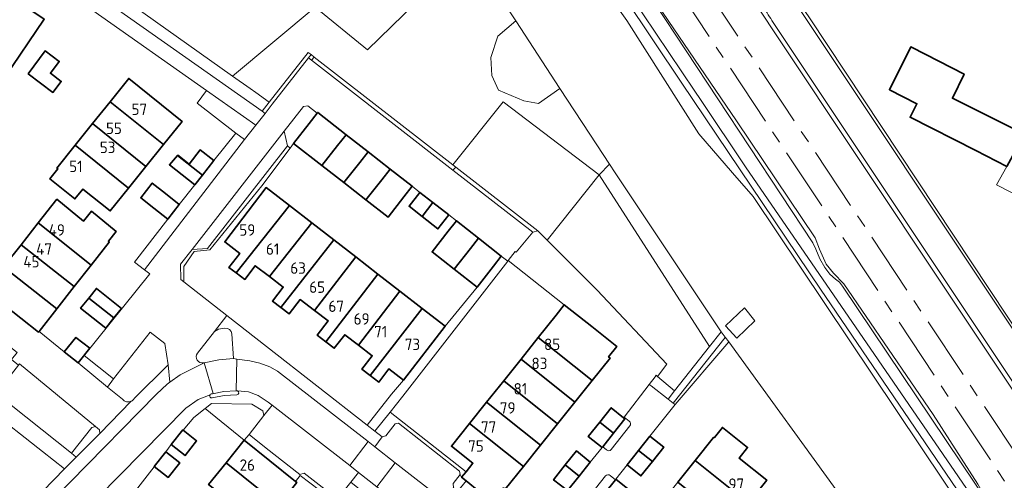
# Model space of a CAD drawing. Header units: metres. Extents: x 245598 to 248629, y 478632 to 481821.
# Tile 52 of 122: x 247946 to 248101, y 479452 to 479524. Entities that reach past the tile are written whole.
import ezdxf
from ezdxf.enums import TextEntityAlignment as Align

# ---------------------------------------------------------------- set-up
doc = ezdxf.new("R2010")
doc.units = ezdxf.units.M
doc.linetypes.add('AM-AS', pattern=[16, 10, -2, 2, -2])
for name, color, linetype, lineweight in [('B-XX-AM-AS_SPOOR-G', 10, 'AM-AS', 18), ('B-XX-GR-GROENVOORZIENING-GV', 80, 'Continuous', 18), ('B-XX-IE-TERREINAFSCHEIDING_KUNSTMATIG_HEKWERK-G', 20, 'IE-TERREINAFSCHEIDING-KUNSTMATIG', 18), ('B-XX-KW-KUNSTWERK_GELUIDSWERING_SCHERM-G', 170, 'Continuous', 18), ('B-XX-OG-BEBOUWING-GV', 7, 'Continuous', 35), ('B-XX-OG-BEBOUWING-T18', 10, 'Continuous', 18), ('B-XX-OG-TERREIN_ERF-GV', 7, 'Continuous', 18), ('B-XX-OG-WATER-GV', 130, 'Continuous', 18), ('B-XX-OG-WATER_SLOOT-GV', 120, 'Continuous', 18), ('B-XX-VH-ONVERHARD-GV', 252, 'Continuous', 18), ('B-XX-VH-VERHARDING_GESLOTEN-GV', 252, 'Continuous', 18), ('B-XX-VH-VERHARDING_HALFVERHARDING-GV', 252, 'Continuous', 18), ('B-XX-VH-VERHARDING_OPEN-GV', 252, 'Continuous', 18)]:
    doc.layers.add(name, color=color, linetype=linetype, lineweight=lineweight)
doc.styles.add('NLCS-ISO-M-T18', font='NLCS-ISO.ttf', dxfattribs={"height": 1.8})
doc.linetypes.add('IE-TERREINAFSCHEIDING-KUNSTMATIG', pattern='A,4,[82,NLCS.SHX,S=0.75,R=90,X=0,Y=0],4,-2', length=10)

msp = doc.modelspace()

# ---------------------------------------------------------------- linework, layer by layer
at = {"layer": 'B-XX-AM-AS_SPOOR-G'}
for points in [[(247982.206, 479637.963), (248002.242, 479607.233), (248018.234, 479583.088), (248111.367, 479443.269), (248125.778, 479421.332), (248144.154, 479393.036), (248160.607, 479367.446), (248302.791, 479144.248), (248309.629, 479133.751), (248345.587, 479076.992), (248356.86, 479059.661), (248376.852, 479028.25), (248385.873, 479013.774), (248398.336, 478994.34), (248409.514, 478976.658), (248435.214, 478936.397), (248449.152, 478914.389), (248597.916, 478680.954), (248613.901, 478655.935), (248624.783, 478639.133), (248628.89, 478632.663)], [(247978.378, 479636.399), (248122.834, 479418.963), (248138.374, 479395.136), (248154.598, 479369.91), (248236.166, 479241.776), (248243.767, 479229.684), (248317.505, 479114.084), (248323.994, 479103.693), (248330.755, 479093.256), (248340.035, 479078.456), (248348.907, 479065.021), (248377.702, 479019.819), (248382.844, 479011.564), (248415.285, 478960.593), (248547.204, 478753.636), (248572.796, 478713.319), (248579.717, 478702.706), (248584.251, 478695.508), (248592.34, 478683.067), (248608.368, 478657.495), (248614.319, 478648.467), (248620.705, 478638.198), (248624.905, 478631.804)]]:
    msp.add_lwpolyline(points, dxfattribs=at)
at = {"layer": 'B-XX-GR-GROENVOORZIENING-GV'}
for points in [[(248117.436, 479453.03), (248119.629, 479451.864), (248117.539, 479455), (248111.135, 479464.607), (248110.761, 479465.185), (248110.209, 479464.517), (248070.546, 479524.379), (248069.032, 479526.555), (248071.036, 479531.713), (248070.6, 479532.357), (248069.557, 479533.9), (248048.436, 479565.135), (248039.224, 479573.498), (248037.295, 479575.249), (248035.316, 479577.46), (248027.797, 479588.95), (248016.281, 479606.87), (248004.622, 479624.831), (247987.688, 479649.836)], [(247969.367, 479545.128), (247992.691, 479526.063), (248000.928, 479519.33), (248014.108, 479532.204), (248007.589, 479538.151), (248007.398, 479538.325), (248012.209, 479542.335), (248005.978, 479551.822), (248000, 479560.99), (247989.9, 479576.66), (247989.078, 479577.478), (247986.937, 479580.731), (247971.948, 479561.583)], [(247979.686, 479515.22), (247992.691, 479526.063), (247969.367, 479545.128)], [(248095.522, 479445.756), (248061.633, 479496.278), (248058.415, 479500), (248053.122, 479506.122), (248041.756, 479523.978), (248029.6, 479541.022)], [(247960.859, 479538.948), (247963.736, 479532.81), (247962.28, 479527.605), (247979.686, 479515.22)], [(248014.108, 479532.204), (248000.928, 479519.33), (247992.691, 479526.063), (247979.686, 479515.22), (247982.463, 479513.239), (247983.337, 479512.618), (247985.453, 479511.116), (247991.566, 479518.954), (247992.029, 479518.595), (247992.513, 479518.219), (248014.353, 479501.265), (248022.265, 479511.183), (248037.402, 479499.656), (248039.02, 479501.381), (248037.022, 479504.378), (248031.217, 479513.275), (248027.833, 479510.906), (248025.537, 479511.348), (248021.562, 479513.026), (248020.503, 479515.322), (248020.326, 479518.149), (248021.474, 479521.505), (248024.284, 479523.901), (248019.478, 479531.267)], [(248019.478, 479531.267), (248024.284, 479523.901), (248031.217, 479513.275), (248037.022, 479504.378), (248039.02, 479501.381), (248039.94, 479500), (248056.611, 479474.989), (248056.613, 479474.985), (248057.264, 479474.11), (248057.822, 479473.378), (248076.256, 479448.011)], [(248060.071, 479529.58), (248075.828, 479505.861), (248113.418, 479449.472), (248126.875, 479428.982), (248160.338, 479377.22), (248162.021, 479378.333), (248158.219, 479384.034)], [(248068.668, 479526.188), (248102.254, 479475.839), (248116.883, 479453.861), (248117.436, 479453.03)], [(248146.283, 479400.179), (248114.704, 479448.793), (248112.517, 479452.115), (248108.642, 479457.954), (248102.911, 479466.544), (248091.761, 479483.2), (248064.827, 479523.657)], [(247964.202, 479464.48), (247969.528, 479469.785), (247968.986, 479473.145), (247966.691, 479474.925), (247960.947, 479467.593)], [(247978.464, 479475.525), (247977.482, 479475.39), (247976.827, 479474.997), (247974.154, 479471.623)], [(247975.227, 479470.109), (247977.492, 479470.581), (247979.824, 479470.786), (247979.587, 479474.658)], [(247975.123, 479470.087), (247975.227, 479470.109)], [(247960.947, 479467.593), (247959.977, 479466.255), (247962.339, 479464.386)], [(248041.262, 479461.441), (248041.467, 479461.277), (248039.673, 479459.02), (248037.967, 479456.874), (248038.577, 479456.391)], [(248042.156, 479460.889), (248041.341, 479461.539), (248041.262, 479461.441)], [(248039.302, 479456.444), (248042.24, 479460.168)], [(248038.424, 479452.295), (248035.485, 479448.557)], [(248035.536, 479447.838), (248036.435, 479447.245), (248038.227, 479449.513), (248039.959, 479451.704)], [(248039.959, 479451.704), (248039.134, 479452.34)]]:
    msp.add_lwpolyline(points, dxfattribs=at)
for points in [[(247962.28, 479527.605), (247962.031, 479526.715), (247961.71, 479525.567), (247984.327, 479509.672), (247985.453, 479511.116), (247983.337, 479512.618), (247982.463, 479513.239), (247979.686, 479515.22)], [(248031.217, 479513.275), (248024.284, 479523.901), (248021.474, 479521.505), (248020.326, 479518.149), (248020.503, 479515.322), (248021.562, 479513.026), (248025.537, 479511.348), (248027.833, 479510.906)], [(247992.029, 479518.595), (247991.566, 479518.954), (247985.453, 479511.116), (247984.327, 479509.672), (247984.792, 479509.346), (247985.918, 479510.786), (247991.616, 479518.07)], [(247992.095, 479517.7), (247996.376, 479514.407), (248014.38, 479500.417), (248014.842, 479500.885), (248014.353, 479501.265), (247992.513, 479518.219)], [(247981.572, 479505.23), (247983.356, 479507.511), (247975.593, 479512.952), (247974.129, 479510.946), (247980.17, 479506.244)], [(247993.01, 479509.396), (247991.525, 479510.544), (247990.851, 479510.422), (247987.829, 479506.527), (247988.308, 479504.242), (247988.727, 479503.854), (247989.286, 479504.594), (247991.749, 479507.77)], [(247973.327, 479487.929), (247971.491, 479485.596), (247971.512, 479483.221), (247971.985, 479482.852), (247971.999, 479485.26), (247973.632, 479487.608), (247976.075, 479487.867), (247984.277, 479497.953), (247988.727, 479503.854), (247988.308, 479504.242), (247975.725, 479488.074)], [(248054.775, 479472.657), (248056.613, 479474.985), (248056.611, 479474.989), (248039.94, 479500), (248039.02, 479501.381), (248037.402, 479499.656)], [(248027.772, 479490.848), (248014.842, 479500.885), (248014.38, 479500.417), (248026.948, 479490.652)], [(248059.1, 479473.978), (248061.922, 479476.722), (248060.278, 479478.756), (248057.3, 479475.911)], [(248059.1, 479473.978), (248057.3, 479475.911), (248060.278, 479478.756), (248061.922, 479476.722)], [(247942.455, 479465.268), (247940.833, 479463.206), (247942.793, 479461.617), (247953.189, 479453.405), (247955.035, 479455.236), (247954.338, 479455.854)], [(247982.276, 479458.794), (247984.621, 479461.8), (247984.461, 479462.522), (247982.71, 479463.604), (247976.345, 479463.677), (247975.359, 479462.895), (247981.504, 479457.909)], [(248003.235, 479458.431), (248003.794, 479458.619), (248005.282, 479460.517), (248005.809, 479460.574), (248015.437, 479453.061), (248015.505, 479452.51), (248015.744, 479452.077), (248016.438, 479452.938), (248004.498, 479462.351), (248002.083, 479459.332)], [(247954.338, 479455.854), (247955.035, 479455.236), (247958.785, 479458.949), (247958.705, 479459.57), (247958.1, 479460.06), (247957.511, 479459.939)], [(247982.276, 479458.794), (247981.504, 479457.909), (247989.572, 479451.438), (247990.327, 479452.372), (247994.864, 479448.9), (247995.196, 479449.416), (247990.95, 479452.746), (247990.28, 479452.502), (247984.961, 479456.672)], [(248014.475, 479450.417), (248015.13, 479449.914), (248016.452, 479451.506), (248015.744, 479452.077), (248015.505, 479452.51), (248014.403, 479451.123)]]:
    msp.add_lwpolyline(points, close=True, dxfattribs=at)
for points in [[(248064.827, 479523.657, -0.0405853), (248063.328, 479526.148)], [(247979.587, 479474.658, 0.4112321), (247978.464, 479475.525)], [(247974.154, 479471.623, 0.6909486), (247975.123, 479470.087)], [(247962.339, 479464.386, 0.3504717), (247963.724, 479464.057)], [(247963.724, 479464.057, 0.1427183), (247964.202, 479464.48)], [(248042.24, 479460.168, 0.4346376), (248042.156, 479460.889)], [(248038.577, 479456.391, 0.4284127), (248039.302, 479456.444)], [(248039.134, 479452.34, 0.4214044), (248038.424, 479452.295)]]:
    msp.add_lwpolyline(points, format="xyb", dxfattribs=at)
at = {"layer": 'B-XX-IE-TERREINAFSCHEIDING_KUNSTMATIG_HEKWERK-G'}
for points in [[(248110.209, 479464.517), (248070.546, 479524.379), (248069.032, 479526.555), (248071.036, 479531.713), (248070.6, 479532.357)], [(247989.286, 479504.594), (247988.727, 479503.854)], [(247988.727, 479503.854), (247984.277, 479497.953)], [(247984.277, 479497.953), (247976.075, 479487.867), (247973.632, 479487.608), (247971.999, 479485.26), (247971.985, 479482.852)], [(248027.772, 479490.848), (248029.207, 479489.414)], [(248029.207, 479489.414), (248037.096, 479481.533), (248048.052, 479469.903), (248046.617, 479467.946)], [(248016.438, 479452.938), (248004.498, 479462.351)]]:
    msp.add_lwpolyline(points, dxfattribs=at)
at = {"layer": 'B-XX-KW-KUNSTWERK_GELUIDSWERING_SCHERM-G'}
msp.add_lwpolyline([(248060.071, 479529.58), (248075.828, 479505.861), (248113.418, 479449.472), (248126.875, 479428.982), (248160.338, 479377.22), (248161.237, 479375.837)], dxfattribs=at)
at = {"layer": 'B-XX-OG-BEBOUWING-GV'}
for points in [[(247943.359, 479524.464), (247940.928, 479520.897), (247943.593, 479519.081), (247941.719, 479516.332), (247943.751, 479514.947), (247950.031, 479524.161), (247945.335, 479527.362)], [(247947.47, 479515.59), (247951.389, 479512.646), (247952.694, 479514.384), (247950.998, 479515.658), (247952.393, 479517.516), (247950.17, 479519.186)], [(248101.589, 479501.011), (248104.378, 479506.1), (248093.033, 479511.722), (248094.878, 479515.522), (248088.867, 479518.589), (248086.478, 479519.8), (248083.111, 479513.067), (248087.443, 479510.857), (248086.361, 479508.737), (248096.711, 479503.522)], [(247960.385, 479511.176), (247968.785, 479504.433), (247971.724, 479508.094), (247963.325, 479514.838)], [(247960.385, 479511.176), (247957.632, 479507.747), (247966.031, 479501.003), (247968.785, 479504.433)], [(247996.225, 479504.298), (247997.577, 479505.99), (247993.089, 479509.499), (247993.01, 479509.396), (247991.749, 479507.77), (247989.286, 479504.594), (247993.716, 479501.158)], [(247954.881, 479504.32), (247963.28, 479497.576), (247966.031, 479501.003), (247957.632, 479507.747)], [(247997.577, 479505.99), (247996.225, 479504.298), (247993.716, 479501.158), (247997.213, 479498.445), (247999.7, 479501.603), (248001.041, 479503.281)], [(247963.28, 479497.576), (247954.881, 479504.32), (247952.007, 479500.741), (247952.164, 479500.615), (247950.911, 479499.052), (247954.863, 479495.885), (247956.11, 479497.441), (247960.407, 479493.997)], [(247971.011, 479502.707), (247974.954, 479499.649), (247976.749, 479501.918), (247974.59, 479503.596), (247972.828, 479501.368), (247971.082, 479502.785)], [(247999.7, 479501.603), (247997.213, 479498.445), (248000.666, 479495.768), (248003.175, 479498.908), (248004.506, 479500.573), (248001.041, 479503.281)], [(247971.011, 479502.707), (247969.736, 479501.256), (247973.729, 479498.099), (247974.954, 479499.649)], [(248003.175, 479498.908), (248000.666, 479495.768), (248004.186, 479493.038), (248006.662, 479496.204), (248007.964, 479497.869), (248004.506, 479500.573)], [(247967.286, 479494.45), (247969.474, 479492.72), (247971.285, 479495.013), (247969.096, 479496.74), (247967.034, 479498.367), (247965.226, 479496.075)], [(247988.661, 479494.833), (247984.989, 479497.68), (247978.45, 479489.114), (247980.803, 479487.319), (247979.116, 479485.108), (247980.254, 479484.24)], [(248009.52, 479493.128), (248011.214, 479495.333), (248009.185, 479496.918), (248007.473, 479494.727)], [(247951.998, 479495.845), (247949.086, 479492.144), (247957.421, 479485.462), (247960.269, 479489.082), (247960.115, 479489.227), (247961.342, 479490.773), (247957.472, 479493.937), (247956.214, 479492.398)], [(248011.214, 479495.333), (248009.52, 479493.128), (248012.021, 479491.174), (248013.733, 479493.365)], [(247988.661, 479494.833), (247980.254, 479484.24), (247981.589, 479483.22), (247983.236, 479485.379), (247985.48, 479483.666), (247992.136, 479492.138)], [(247949.086, 479492.144), (247946.364, 479488.686), (247954.759, 479482.08), (247957.421, 479485.462)], [(247992.136, 479492.138), (247985.48, 479483.666), (247987.65, 479482.01), (247985.963, 479479.802), (247987.255, 479478.816), (247995.611, 479489.444)], [(248014.557, 479484.829), (248017.121, 479488.094), (248018.396, 479489.717), (248014.923, 479492.435), (248013.639, 479490.795), (248011.089, 479487.537)], [(247995.611, 479489.444), (247987.255, 479478.816), (247988.59, 479477.797), (247990.315, 479480.057), (247992.581, 479478.327), (247999.086, 479486.749)], [(248017.121, 479488.094), (248014.557, 479484.829), (248018.174, 479482.006), (248020.742, 479485.287), (248021.992, 479486.903), (248018.396, 479489.717)], [(247954.759, 479482.08), (247946.364, 479488.686), (247943.606, 479485.181), (247952.001, 479478.575)], [(247994.365, 479473.398), (248002.555, 479484.06), (247999.086, 479486.749), (247992.581, 479478.327), (247994.735, 479476.683), (247993.013, 479474.43)], [(247943.606, 479485.181), (247940.846, 479481.672), (247940.743, 479481.542), (247949.138, 479474.936), (247949.199, 479475.014), (247952.001, 479478.575)], [(247999.517, 479472.86), (248006.037, 479481.36), (248002.555, 479484.06), (247994.365, 479473.398), (247995.701, 479472.379), (247997.338, 479474.523)], [(247957.033, 479480.291), (247960.992, 479477.175), (247962.165, 479478.656), (247958.229, 479481.792)], [(248006.037, 479481.36), (247999.517, 479472.86), (248001.679, 479471.21), (248000.052, 479469.079), (248001.352, 479468.087), (248009.512, 479478.666)], [(247960.992, 479477.175), (247957.033, 479480.291), (247955.747, 479478.677), (247959.702, 479475.547)], [(248001.352, 479468.087), (248002.687, 479467.068), (248004.266, 479469.137), (248006.589, 479467.365), (248013.137, 479475.855), (248009.512, 479478.666)], [(248031.914, 479479.208), (248030.641, 479477.614), (248027.817, 479474.08), (248036.301, 479467.297), (248039.126, 479470.832), (248038.883, 479471.024), (248040.175, 479472.659), (248036.238, 479475.784)], [(247953.183, 479471.808), (247955.361, 479470.081), (247957.182, 479472.375), (247955.004, 479474.103)], [(248027.817, 479474.08), (248025.108, 479470.69), (248033.592, 479463.907), (248036.301, 479467.297)], [(248025.108, 479470.69), (248022.386, 479467.284), (248030.87, 479460.502), (248033.592, 479463.907)], [(248022.386, 479467.284), (248019.689, 479463.909), (248028.174, 479457.128), (248030.87, 479460.502)], [(248019.689, 479463.909), (248016.992, 479460.534), (248025.475, 479453.752), (248028.174, 479457.128)], [(248037.493, 479460.752), (248039.673, 479459.02), (248041.467, 479461.277), (248041.262, 479461.441), (248039.301, 479463.011)], [(247971.896, 479459.479), (247971.835, 479459.526), (247970.019, 479457.229), (247972.209, 479455.496), (247974.024, 479457.812)], [(248016.992, 479460.534), (248014.145, 479456.972), (248017.517, 479454.277), (248016.438, 479452.938), (248015.744, 479452.077), (248016.452, 479451.506), (248020.578, 479448.18), (248022.367, 479450.399), (248022.629, 479450.19), (248025.475, 479453.752)], [(248039.673, 479459.02), (248037.493, 479460.752), (248035.687, 479458.496), (248037.874, 479456.758), (248037.967, 479456.874)], [(248060.926, 479448.021), (248063.799, 479451.603), (248059.436, 479455.102), (248060.767, 479456.782), (248056.81, 479459.914), (248055.582, 479458.363), (248055.421, 479458.322), (248052.549, 479454.74)], [(247989.572, 479451.438), (247981.504, 479457.909), (247978.656, 479454.357), (247986.964, 479447.695), (247989.812, 479451.246)], [(248045.408, 479458.553), (248043.614, 479456.297), (248045.786, 479454.558), (248047.586, 479456.819)], [(247969.16, 479456.072), (247967.357, 479453.757), (247969.539, 479452.047), (247971.353, 479454.362)], [(248032.066, 479454.018), (248034.241, 479452.279), (248036.002, 479454.483), (248033.818, 479456.227)], [(248045.786, 479454.558), (248043.614, 479456.297), (248041.816, 479454.036), (248043.992, 479452.305)], [(247978.656, 479454.357), (247975.903, 479450.925), (247984.211, 479444.262), (247986.964, 479447.695)], [(248034.241, 479452.279), (248032.066, 479454.018), (248030.227, 479451.7), (248032.4, 479449.976)], [(248060.691, 479442.557), (248063.449, 479445.998), (248060.926, 479448.021), (248052.549, 479454.74), (248049.791, 479451.301)], [(248038.227, 479449.513), (248040.406, 479447.779), (248042.205, 479450.04), (248040.013, 479451.773), (248039.959, 479451.704)]]:
    msp.add_lwpolyline(points, close=True, dxfattribs=at)
at = {"layer": 'B-XX-OG-TERREIN_ERF-GV'}
for points in [[(248108.789, 479560.056), (248097.806, 479567.443), (248094.879, 479569.068), (248083.825, 479575.891), (248078.437, 479576.176), (248074.143, 479567.713), (248076.15, 479566.812), (248082.29, 479563.98), (248082.556, 479564.756), (248084.378, 479568.733), (248085.389, 479568.667), (248085.522, 479568.656), (248085.578, 479565.989), (248079.833, 479551.422), (248073.967, 479537.089), (248073.222, 479535.922), (248071.933, 479533.867), (248070.6, 479532.357), (248071.036, 479531.713), (248069.032, 479526.555), (248070.546, 479524.379), (248110.209, 479464.517)], [(247945.335, 479527.362), (247950.031, 479524.161), (247943.751, 479514.947)], [(247943.606, 479485.181), (247946.364, 479488.686), (247949.086, 479492.144), (247951.998, 479495.845), (247956.214, 479492.398), (247957.472, 479493.937), (247961.342, 479490.773), (247960.115, 479489.227), (247960.269, 479489.082), (247957.421, 479485.462), (247954.759, 479482.08), (247952.001, 479478.575), (247949.199, 479475.014), (247953.183, 479471.808), (247955.004, 479474.103), (247957.182, 479472.375), (247955.361, 479470.081), (247956.295, 479471.238), (247966.649, 479484.072), (247965.785, 479484.732), (247964.215, 479485.93), (247969.474, 479492.72), (247967.286, 479494.45), (247965.226, 479496.075), (247967.034, 479498.367), (247969.096, 479496.74), (247971.285, 479495.013), (247973.729, 479498.099), (247969.736, 479501.256), (247971.011, 479502.707), (247971.082, 479502.785), (247972.828, 479501.368), (247974.59, 479503.596), (247976.749, 479501.918), (247980.17, 479506.244), (247974.129, 479510.946), (247975.593, 479512.952), (247957.65, 479525.53)], [(248104.389, 479495.867), (248100, 479498.111), (248101.589, 479501.011), (248096.711, 479503.522), (248086.361, 479508.737), (248087.443, 479510.857), (248083.111, 479513.067), (248086.478, 479519.8), (248088.867, 479518.589), (248094.878, 479515.522), (248093.033, 479511.722), (248104.378, 479506.1)], [(248032.4, 479449.976), (248030.227, 479451.7), (248032.066, 479454.018), (248033.818, 479456.227), (248036.002, 479454.483), (248037.874, 479456.758), (248035.687, 479458.496), (248037.493, 479460.752), (248039.301, 479463.011), (248041.262, 479461.441), (248041.341, 479461.539), (248045.292, 479466.703), (248046.202, 479467.874), (248046.401, 479468.13), (248046.617, 479467.946), (248048.052, 479469.903), (248037.096, 479481.533), (248029.207, 479489.414), (248027.772, 479490.848), (248026.948, 479490.652), (248024.356, 479487.484), (248024.19, 479487.588), (248023.086, 479486.201), (248031.914, 479479.208), (248036.238, 479475.784), (248040.175, 479472.659), (248038.883, 479471.024), (248039.126, 479470.832), (248036.301, 479467.297), (248033.592, 479463.907), (248030.87, 479460.502), (248028.174, 479457.128), (248025.475, 479453.752), (248022.629, 479450.19)], [(248076.256, 479448.011), (248057.822, 479473.378), (248049.365, 479463.513), (248045.408, 479458.553), (248047.586, 479456.819), (248045.786, 479454.558), (248043.992, 479452.305), (248041.816, 479454.036), (248040.013, 479451.773), (248042.205, 479450.04)], [(247975.903, 479450.925), (247978.656, 479454.357), (247981.504, 479457.909), (247975.359, 479462.895), (247973.604, 479461.502), (247971.896, 479459.479), (247974.024, 479457.812), (247972.209, 479455.496), (247970.019, 479457.229), (247969.16, 479456.072), (247963.641, 479448.993)], [(247994.864, 479448.9), (247990.327, 479452.372), (247989.572, 479451.438)]]:
    msp.add_lwpolyline(points, dxfattribs=at)
for points in [[(247950.998, 479515.658), (247952.694, 479514.384), (247951.389, 479512.646), (247947.47, 479515.59), (247950.17, 479519.186), (247952.393, 479517.516)], [(247960.407, 479493.997), (247956.11, 479497.441), (247954.863, 479495.885), (247950.911, 479499.052), (247952.164, 479500.615), (247952.007, 479500.741), (247954.881, 479504.32), (247957.632, 479507.747), (247960.385, 479511.176), (247963.325, 479514.838), (247971.724, 479508.094), (247968.785, 479504.433), (247966.031, 479501.003), (247963.28, 479497.576)], [(247978.789, 479477.537), (247985.026, 479472.665), (248000.85, 479460.295), (248004.701, 479465.173), (248006.589, 479467.365), (248004.266, 479469.137), (248002.687, 479467.068), (248001.352, 479468.087), (248000.052, 479469.079), (248001.679, 479471.21), (247999.517, 479472.86), (247997.338, 479474.523), (247995.701, 479472.379), (247994.365, 479473.398), (247993.013, 479474.43), (247994.735, 479476.683), (247992.581, 479478.327), (247990.315, 479480.057), (247988.59, 479477.797), (247987.255, 479478.816), (247985.963, 479479.802), (247987.65, 479482.01), (247985.48, 479483.666), (247983.236, 479485.379), (247981.589, 479483.22), (247980.254, 479484.24), (247979.116, 479485.108), (247980.803, 479487.319), (247978.45, 479489.114), (247984.989, 479497.68), (247988.661, 479494.833), (247992.136, 479492.138), (247995.611, 479489.444), (247999.086, 479486.749), (248002.555, 479484.06), (248006.037, 479481.36), (248009.512, 479478.666), (248013.137, 479475.855), (248018.174, 479482.006), (248014.557, 479484.829), (248011.089, 479487.537), (248013.639, 479490.795), (248014.923, 479492.435), (248013.733, 479493.365), (248012.021, 479491.174), (248009.52, 479493.128), (248007.473, 479494.727), (248009.185, 479496.918), (248007.964, 479497.869), (248006.662, 479496.204), (248004.186, 479493.038), (248000.666, 479495.768), (247997.213, 479498.445), (247993.716, 479501.158), (247989.286, 479504.594), (247988.727, 479503.854), (247984.277, 479497.953), (247976.075, 479487.867), (247973.632, 479487.608), (247971.999, 479485.26), (247971.985, 479482.852)], [(248016.992, 479460.534), (248019.689, 479463.909), (248022.386, 479467.284), (248025.108, 479470.69), (248027.817, 479474.08), (248030.641, 479477.614), (248031.914, 479479.208), (248023.086, 479486.201), (248023.016, 479486.113), (248006.499, 479464.853), (248004.498, 479462.351), (248016.438, 479452.938), (248017.517, 479454.277), (248014.145, 479456.972)], [(247960.992, 479477.175), (247959.702, 479475.547), (247955.747, 479478.677), (247957.033, 479480.291), (247958.229, 479481.792), (247962.165, 479478.656)], [(248041.533, 479441.003), (248044.291, 479444.443), (248047.044, 479447.875), (248049.791, 479451.301), (248052.549, 479454.74), (248055.421, 479458.322), (248055.582, 479458.363), (248056.81, 479459.914), (248060.767, 479456.782), (248059.436, 479455.102), (248063.799, 479451.603), (248060.926, 479448.021), (248063.449, 479445.998), (248060.691, 479442.557), (248057.945, 479439.133), (248055.193, 479435.7), (248052.443, 479432.27), (248049.571, 479428.687), (248047.046, 479430.711), (248043.899, 479433.57), (248042.236, 479431.468), (248037.354, 479435.331), (248039.093, 479437.529), (248038.883, 479437.699)], [(247969.16, 479456.072), (247971.353, 479454.362), (247969.539, 479452.047), (247967.357, 479453.757)]]:
    msp.add_lwpolyline(points, close=True, dxfattribs=at)
at = {"layer": 'B-XX-OG-WATER-GV'}
for points in [[(248000.979, 479588.342), (248023.104, 479554.905), (248050.417, 479514.107), (248072.25, 479481.708), (248095.355, 479447.809)], [(248096.422, 479448.626), (248078.916, 479474.088), (248060.571, 479500.779), (248053.368, 479511.508), (248052.461, 479512.858), (248040.175, 479531.158), (248010.367, 479575.645), (248002.121, 479589.041)]]:
    msp.add_lwpolyline(points, dxfattribs=at)
at = {"layer": 'B-XX-OG-WATER_SLOOT-GV'}
for points in [[(248095.355, 479447.809), (248072.25, 479481.708), (248050.417, 479514.107), (248023.104, 479554.905), (248000.979, 479588.342)], [(248002.121, 479589.041), (248010.367, 479575.645), (248040.175, 479531.158), (248052.461, 479512.858), (248053.368, 479511.508), (248060.571, 479500.779), (248078.916, 479474.088), (248096.422, 479448.626)], [(248029.6, 479541.022), (248041.756, 479523.978), (248053.122, 479506.122), (248058.415, 479500), (248061.633, 479496.278), (248095.522, 479445.756)], [(248099.023, 479447.455), (248075.749, 479482.146), (248075.271, 479482.787), (248074.605, 479483.251), (248073.741, 479484.058), (248072.916, 479485.091), (248072.149, 479486.448), (248071.546, 479487.99), (248071.05, 479488.972), (248041.135, 479534.341)]]:
    msp.add_lwpolyline(points, dxfattribs=at)
msp.add_lwpolyline([(248099.023, 479447.455), (248097.012, 479450.993), (248089.992, 479461.958), (248075.923, 479482.523), (248074.293, 479484.193), (248073.16, 479485.597), (248072.078, 479487.973), (248071.402, 479489.743), (248059.051, 479508.171), (248045.805, 479527.632), (248041.135, 479534.341), (248071.05, 479488.972), (248071.546, 479487.99), (248072.149, 479486.448), (248072.916, 479485.091), (248073.741, 479484.058), (248074.605, 479483.251), (248075.271, 479482.787), (248075.749, 479482.146)], close=True, dxfattribs=at)
at = {"layer": 'B-XX-VH-ONVERHARD-GV'}
for points in [[(247992.029, 479518.595), (247991.616, 479518.07), (247992.095, 479517.7), (247992.513, 479518.219)], [(248014.842, 479500.885), (248027.772, 479490.848), (248029.207, 479489.414), (248037.402, 479499.656), (248022.265, 479511.183), (248014.353, 479501.265)], [(248046.617, 479467.946), (248049.274, 479465.689), (248054.775, 479472.657), (248037.402, 479499.656), (248029.207, 479489.414), (248037.096, 479481.533), (248048.052, 479469.903)], [(248049.365, 479463.513), (248057.822, 479473.378), (248057.264, 479474.11), (248057.232, 479474.07), (248049.072, 479463.744)], [(247935.41, 479452.094), (247932.361, 479448.162), (247941.217, 479441.089), (247953.189, 479453.405), (247942.793, 479461.617)]]:
    msp.add_lwpolyline(points, close=True, dxfattribs=at)
at = {"layer": 'B-XX-VH-VERHARDING_GESLOTEN-GV'}
for points in [[(248063.328, 479526.148, 0.0405853), (248064.827, 479523.657)], [(247980.32, 479465.695, -0.1129271), (247980.458, 479465.67)], [(247976.125, 479465.074, -0.1937119), (247976.319, 479465.199)]]:
    msp.add_lwpolyline(points, format="xyb", dxfattribs=at)
for points in [[(248151.141, 479401.302), (248120.05, 479449.075), (248118.655, 479451.198), (248117.436, 479453.03), (248116.883, 479453.861), (248102.254, 479475.839), (248068.668, 479526.188)], [(248064.827, 479523.657), (248091.761, 479483.2), (248102.911, 479466.544), (248108.642, 479457.954), (248112.517, 479452.115), (248114.704, 479448.793), (248146.283, 479400.179)], [(248001.023, 479457.7), (247986.746, 479468.787), (247985.535, 479469.461), (247983.983, 479470.045), (247982.413, 479470.388), (247980.353, 479470.647), (247980.242, 479465.69), (247980.32, 479465.695)], [(247976.319, 479465.199), (247976.526, 479465.237), (247976.616, 479465.273), (247975.227, 479470.109), (247971.41, 479468.203), (247969.797, 479467.026), (247969.378, 479466.72), (247967.723, 479465.149), (247954.126, 479451.313), (247934.61, 479431.409), (247938.138, 479428.195)], [(247980.458, 479465.67), (247982.195, 479465.523), (247983.716, 479464.927), (247985.264, 479463.921), (247985.917, 479463.413), (247998.128, 479453.915), (248001.023, 479457.7)], [(247938.138, 479428.195), (247941.164, 479431.281), (247954.537, 479444.92), (247954.991, 479445.383), (247972.3, 479462.938), (247974.271, 479464.322), (247976.125, 479465.074)]]:
    msp.add_lwpolyline(points, dxfattribs=at)
msp.add_lwpolyline([(248013.039, 479448.306), (248005.272, 479454.361), (248002.383, 479450.588), (248017.697, 479438.643), (248020.478, 479442.665), (248018.025, 479444.419)], close=True, dxfattribs=at)
at = {"layer": 'B-XX-VH-VERHARDING_HALFVERHARDING-GV'}
for points in [[(248249.427, 479237.379), (248216.081, 479289.853), (248161.237, 479375.837), (248160.338, 479377.22), (248126.875, 479428.982), (248113.418, 479449.472), (248075.828, 479505.861), (248060.071, 479529.58), (248059.149, 479530.967), (248029.971, 479574.887), (248014.035, 479598.666), (248000.666, 479618.887), (247977.082, 479655.326)], [(247974.67, 479634.528), (248001.527, 479593.876), (248003.835, 479590.382), (248004.069, 479589.849), (248004.461, 479588.495), (248005.055, 479587.283), (248005.887, 479586.264), (248007.711, 479584.568), (248036.059, 479541.951), (248036.691, 479540.625), (248037.435, 479538.561), (248038.113, 479537.358), (248038.971, 479536.331), (248040.784, 479534.783), (248041.135, 479534.341), (248045.805, 479527.632), (248059.051, 479508.171), (248071.402, 479489.743), (248072.078, 479487.973), (248073.16, 479485.597), (248074.293, 479484.193), (248075.923, 479482.523), (248089.992, 479461.958), (248097.012, 479450.993)]]:
    msp.add_lwpolyline(points, dxfattribs=at)
at = {"layer": 'B-XX-VH-VERHARDING_OPEN-GV'}
for points in [[(247955.973, 479526.699), (247956.4, 479526.4), (247957.65, 479525.53), (247975.593, 479512.952), (247983.356, 479507.511), (247984.792, 479509.346), (247984.327, 479509.672), (247961.71, 479525.567), (247961.341, 479525.826), (247960.801, 479526.205), (247957.28, 479528.68)], [(247971.285, 479495.013), (247969.474, 479492.72), (247964.215, 479485.93), (247965.785, 479484.732), (247981.572, 479505.23), (247980.17, 479506.244), (247976.749, 479501.918), (247974.954, 479499.649), (247973.729, 479498.099)], [(247987.829, 479506.527), (247973.327, 479487.929), (247975.725, 479488.074), (247988.308, 479504.242)], [(248000.85, 479460.295), (248002.083, 479459.332), (248004.498, 479462.351), (248006.499, 479464.853), (248023.016, 479486.113), (248021.992, 479486.903), (248020.742, 479485.287), (248018.174, 479482.006), (248013.137, 479475.855), (248006.589, 479467.365), (248004.701, 479465.173)], [(248049.274, 479465.689), (248048.249, 479464.39), (248049.072, 479463.744), (248057.232, 479474.07), (248057.264, 479474.11), (248056.613, 479474.985), (248054.775, 479472.657)], [(247959.977, 479466.255), (247960.947, 479467.593), (247956.295, 479471.238), (247955.361, 479470.081)], [(247980.242, 479465.69), (247980.353, 479470.647), (247979.824, 479470.786), (247977.492, 479470.581), (247975.227, 479470.109), (247976.616, 479465.273), (247976.526, 479465.237), (247978.321, 479465.562)], [(247954.338, 479455.854), (247957.511, 479459.939), (247958.1, 479460.06), (247946.12, 479469.932), (247945.968, 479469.738), (247942.455, 479465.268)], [(248045.292, 479466.703), (248045.588, 479466.471), (248048.249, 479464.39), (248049.274, 479465.689), (248046.617, 479467.946), (248046.401, 479468.13), (248046.202, 479467.874)], [(247984.621, 479461.8), (247982.276, 479458.794), (247984.961, 479456.672), (247990.28, 479452.502), (247990.95, 479452.746), (247995.196, 479449.416), (247994.864, 479448.9), (247995.832, 479448.208), (247998.293, 479451.298), (247999.511, 479452.834), (247998.128, 479453.915), (247985.917, 479463.413)], [(248015.505, 479452.51), (248015.437, 479453.061), (248005.809, 479460.574), (248005.282, 479460.517), (248003.794, 479458.619), (248003.235, 479458.431), (248002.073, 479456.875), (248005.272, 479454.361), (248013.039, 479448.306), (248013.884, 479449.549), (248014.475, 479450.417), (248014.403, 479451.123)], [(248001.023, 479457.7), (247998.128, 479453.915), (247999.511, 479452.834), (248002.383, 479450.588), (248005.272, 479454.361), (248002.073, 479456.875)]]:
    msp.add_lwpolyline(points, close=True, dxfattribs=at)
for points in [[(248014.923, 479492.435), (248018.396, 479489.717), (248021.992, 479486.903), (248023.016, 479486.113), (248023.086, 479486.201), (248024.19, 479487.588), (248024.356, 479487.484), (248026.948, 479490.652), (248014.38, 479500.417), (247996.376, 479514.407), (247992.095, 479517.7), (247991.616, 479518.07), (247985.918, 479510.786), (247984.792, 479509.346), (247983.356, 479507.511), (247981.572, 479505.23), (247965.785, 479484.732), (247966.649, 479484.072), (247956.295, 479471.238), (247960.947, 479467.593), (247966.691, 479474.925), (247968.986, 479473.145), (247969.528, 479469.785), (247969.797, 479467.026), (247971.41, 479468.203), (247975.227, 479470.109), (247975.123, 479470.087)], [(247974.154, 479471.623), (247976.827, 479474.997), (247978.789, 479477.537), (247971.985, 479482.852), (247971.512, 479483.221), (247971.491, 479485.596), (247973.327, 479487.929), (247987.829, 479506.527), (247990.851, 479510.422), (247991.525, 479510.544), (247993.01, 479509.396), (247993.089, 479509.499), (247997.577, 479505.99), (248001.041, 479503.281), (248004.506, 479500.573), (248007.964, 479497.869), (248009.185, 479496.918), (248011.214, 479495.333), (248013.733, 479493.365), (248014.923, 479492.435)], [(247962.339, 479464.386), (247959.977, 479466.255), (247955.361, 479470.081), (247953.183, 479471.808), (247949.199, 479475.014), (247949.138, 479474.936), (247940.743, 479481.542), (247940.846, 479481.672), (247930.789, 479489.689), (247928.799, 479487.433), (247928.711, 479487.333), (247927.582, 479486.053), (247928.227, 479485.544), (247945.763, 479471.704), (247944.891, 479470.597), (247945.968, 479469.738), (247946.12, 479469.932), (247958.1, 479460.06)], [(247979.824, 479470.786), (247980.353, 479470.647), (247982.413, 479470.388), (247983.983, 479470.045), (247985.535, 479469.461), (247986.746, 479468.787), (248001.023, 479457.7), (248002.073, 479456.875), (248003.235, 479458.431), (248002.083, 479459.332), (248000.85, 479460.295), (247985.026, 479472.665), (247978.789, 479477.537), (247976.827, 479474.997), (247977.482, 479475.39), (247978.464, 479475.525)], [(247979.587, 479474.658), (247979.824, 479470.786)], [(247954.126, 479451.313), (247967.723, 479465.149), (247969.378, 479466.72), (247969.797, 479467.026), (247969.528, 479469.785), (247964.202, 479464.48)], [(247971.835, 479459.526), (247971.896, 479459.479), (247973.604, 479461.502), (247975.359, 479462.895), (247976.345, 479463.677), (247982.71, 479463.604), (247984.461, 479462.522), (247984.621, 479461.8), (247985.917, 479463.413), (247985.264, 479463.921), (247983.716, 479464.927), (247982.195, 479465.523), (247980.458, 479465.67)], [(247980.32, 479465.695), (247980.242, 479465.69), (247978.321, 479465.562), (247976.526, 479465.237), (247976.319, 479465.199)], [(248039.134, 479452.34), (248039.959, 479451.704), (248040.013, 479451.773), (248041.816, 479454.036), (248043.614, 479456.297), (248045.408, 479458.553), (248049.365, 479463.513), (248049.072, 479463.744), (248048.249, 479464.39), (248045.588, 479466.471), (248045.292, 479466.703), (248041.341, 479461.539), (248042.156, 479460.889)], [(247976.125, 479465.074), (247974.271, 479464.322), (247972.3, 479462.938), (247954.991, 479445.383)], [(247976.471, 479464.602), (247978.357, 479464.964), (247980.368, 479465.073)], [(247980.368, 479465.073), (247978.357, 479464.964), (247976.471, 479464.602)], [(247963.724, 479464.057), (247958.785, 479458.949), (247955.035, 479455.236), (247953.189, 479453.405), (247941.217, 479441.089), (247939.357, 479439.176), (247936.699, 479441.391), (247936.625, 479441.297), (247931.114, 479434.321), (247929.888, 479432.761), (247928.665, 479431.205), (247925.704, 479427.453), (247924.481, 479425.899)], [(247958.1, 479460.06), (247958.705, 479459.57), (247958.785, 479458.949), (247963.724, 479464.057)], [(247963.641, 479448.993), (247969.16, 479456.072), (247970.019, 479457.229), (247971.835, 479459.526)], [(248042.24, 479460.168), (248039.302, 479456.444)], [(248038.577, 479456.391), (248037.967, 479456.874), (248037.874, 479456.758), (248036.002, 479454.483), (248034.241, 479452.279), (248032.4, 479449.976), (248026.766, 479443.24), (248025.313, 479441.502), (248023.966, 479440.751)], [(248017.697, 479438.643), (248002.383, 479450.588), (247999.511, 479452.834), (247998.293, 479451.298), (248000.466, 479449.564), (248001.071, 479449.036), (248003.24, 479447.304), (248013.217, 479439.447), (248013.299, 479439.539), (248017.539, 479436.196), (248018.982, 479434.57), (248019.773, 479433.291), (248019.683, 479430.789), (248018.704, 479427.609), (248017.945, 479424.781), (248017.508, 479423.385), (248016.746, 479420.556), (248011.582, 479400.101), (248005.469, 479377.955), (247998.579, 479379.731)], [(248035.485, 479448.557), (248038.424, 479452.295)]]:
    msp.add_lwpolyline(points, dxfattribs=at)
for points in [[(247978.464, 479475.525, -0.4112321), (247979.587, 479474.658)], [(247975.123, 479470.087, -0.6909486), (247974.154, 479471.623)], [(247980.458, 479465.67, 0.1129271), (247980.32, 479465.695)], [(247980.368, 479465.073, 0.7704338), (247980.458, 479465.67)], [(247980.458, 479465.67, -0.7704338), (247980.368, 479465.073)], [(247963.724, 479464.057, -0.3504717), (247962.339, 479464.386)], [(247964.202, 479464.48, -0.1427183), (247963.724, 479464.057)], [(247976.125, 479465.074, 0.7196913), (247976.471, 479464.602)], [(247976.471, 479464.602, -0.7196913), (247976.125, 479465.074)], [(247976.319, 479465.199, 0.1937119), (247976.125, 479465.074)], [(248042.156, 479460.889, -0.4346376), (248042.24, 479460.168)], [(248039.302, 479456.444, -0.4284127), (248038.577, 479456.391)], [(248038.424, 479452.295, -0.4214044), (248039.134, 479452.34)]]:
    msp.add_lwpolyline(points, format="xyb", dxfattribs=at)

# ---------------------------------------------------------------- texts
at = {"layer": 'B-XX-OG-BEBOUWING-T18', "style": 'NLCS-ISO-M-T18'}
for s, p in [('57', (247965, 479510)), ('55', (247961, 479507)), ('53', (247960, 479504)), ('51', (247955, 479501)), ('49', (247952, 479491)), ('59', (247982, 479491)), ('47', (247950, 479488)), ('61', (247986, 479488)), ('45', (247948, 479486)), ('63', (247990, 479485)), ('65', (247993, 479482)), ('67', (247996, 479479)), ('69', (248000, 479477)), ('71', (248003, 479475)), ('73', (248008, 479473)), ('85', (248030, 479473)), ('83', (248028, 479470)), ('81', (248025, 479466)), ('79', (248023, 479463)), ('77', (248020, 479460)), ('75', (248018, 479457)), ('26', (247982, 479454)), ('97', (248059, 479451))]:
    msp.add_text(s, height=1.8, dxfattribs=at).set_placement(p, align=Align.MIDDLE_CENTER)

doc.saveas('drawing.dxf')
